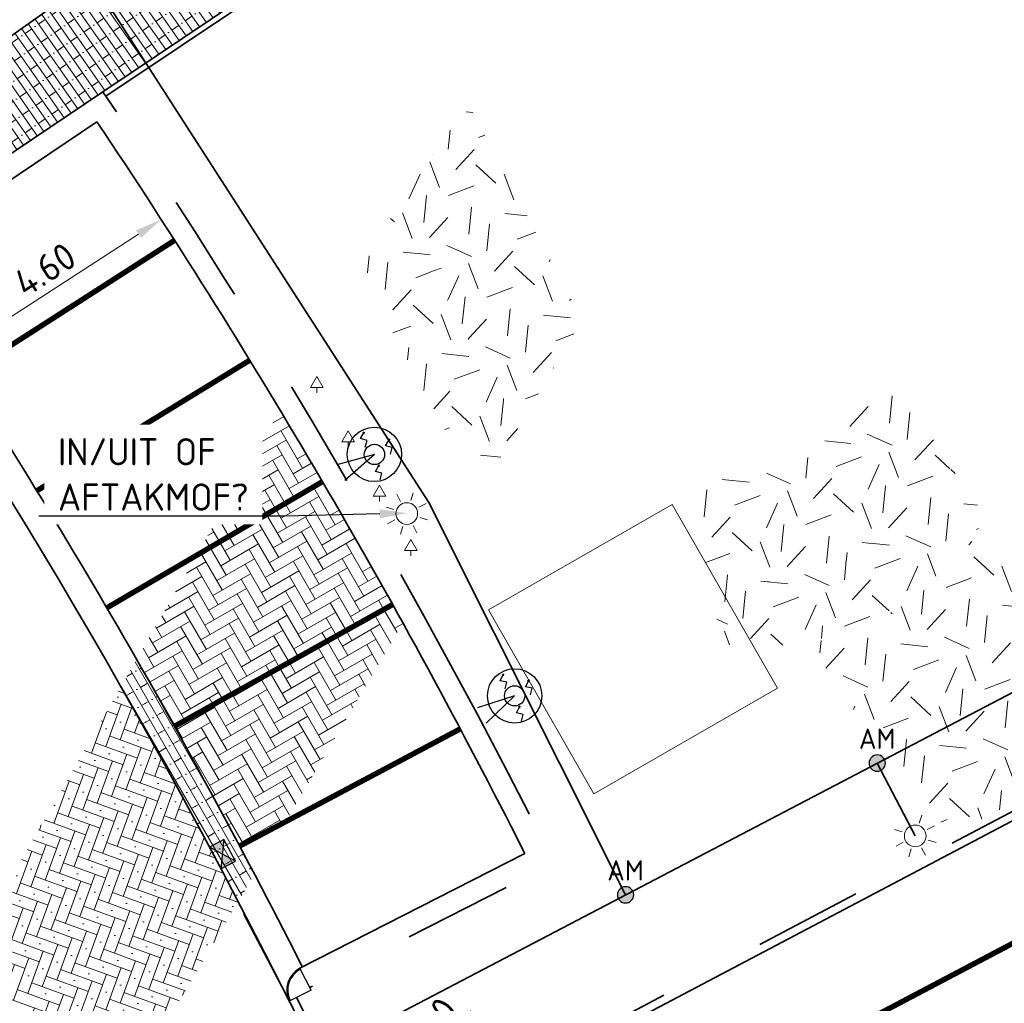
# Model space of a CAD drawing. Header units: metres. Extents: x 109063 to 109671, y 521086 to 521391.
# Tile 17 of 85: x 109170 to 109189, y 521227 to 521245. Entities that reach past the tile are written whole.
import ezdxf
from ezdxf import colors
from ezdxf.entities.mleader import LeaderData, LeaderLine
from ezdxf.enums import TextEntityAlignment as Align
from ezdxf.lldxf.tags import DXFTag
from ezdxf.math import Vec2, Vec3

# ---------------------------------------------------------------- set-up
doc = ezdxf.new("R2010")
doc.units = ezdxf.units.M
doc.header["$PDMODE"] = 2
for name, pattern in [('NLCS-HIDDEN', [4, 2, -2]), ('VH-OPSLUITBAND-SO', [10, 4, -2, 2, -2]), ('VH-TROTTOIRBAND-SO', [15, 5, -2, 2, -2, 2, -2]), ('VW-30270_STREEP', [3, 0.3, -2.7])]:
    doc.linetypes.add(name, pattern=pattern)
for name, color, linetype, lineweight in [('N-WE-GR-BEPLANTING_NATUUR_BOS-A-200', 92, 'Continuous', 18), ('N-WE-GR-GRAS-A-200', 62, 'Continuous', 18), ('N-WE-IE-MEUBILAIR_WEGMEUBILAIR_PAAL-S-500', 7, 'Continuous', 25), ('N-WE-KL-ET_LS_OV_LICHTMAST-S', 190, 'Continuous', 25), ('N-WE-OV-HULPSTUK_MOF-S-200', 190, 'Continuous', 25), ('N-WE-OV-KABEL_GROEP3-G', 130, 'OV-KABEL-SO', 35), ('N-WE-RI-HWA_KOLK_STRAATKOLK-S-200', 150, 'Continuous', 25), ('N-WE-VH-KANTOPSLUITING_OPSLUITBAND_100X200-G', 150, 'VH-OPSLUITBAND-SO', 35), ('N-WE-VH-KANTOPSLUITING_TROTTOIRBAND_130 150_160_HOEKBLOK-S', 210, 'Continuous', 25), ('N-WE-VH-KANTOPSLUITING_TROTTOIRBAND_130X150-G', 210, 'VH-TROTTOIRBAND-SO', 35), ('N-WE-VH-KANTVERHARDING_WEG-G', 4, 'Continuous', 35), ('N-WE-VH-VERHARDING_STRAATBAKSTENEN_DIKFORMAAT_ZWART-A-200', 7, 'Continuous', 18), ('N-WE-VW-MARKERING_LANGS_STREEP_30270-G', 7, 'VW-30270_STREEP', 13), ('N-WE-VW-MARKERING_PARKEERVAK-G', 7, 'NLCS-HIDDEN', 35), ('X-XX-AL-M', 7, 'Continuous', 18), ('X-XX-AL-PEILMAAT-T25', 7, 'Continuous', 25)]:
    doc.layers.add(name, color=color, linetype=linetype, lineweight=lineweight)
for name, color, linetype, lineweight, true_color in [('N-WE-GR-BOOMVAK-G', 7, 'Continuous', 18, 0xcc6600), ('N-WE-OV-KABEL_AANSLUITKABEL-G', 3, 'OV-KABEL-SO', 35, 0x00ff00), ('N-WE-VH-KANTOPSLUITING_TROTTOIRBAND_400-G', 6, 'VH-TROTTOIRBAND-SO', 35, 0xff00ff), ('N-WE-VH-VERHARDING_STRAATBAKSTEEN-A', 7, 'Continuous', 18, 0xa50029), ('N-WE-VH-VERHARDING_STRAATBAKSTEEN_VOETPAD-A', 7, 'Continuous', 18, 0xe60000)]:
    doc.layers.add(name, color=color, linetype=linetype, lineweight=lineweight, true_color=true_color)
doc.layers.get('0').freeze()
doc.styles.add('NLCS-ISO', font='NLCS-ISO.ttf')
doc.styles.add('NLCS-ISO-M200-T25', font='NLCS-ISO.ttf', dxfattribs={"height": 0.5})
doc.styles.get("Standard").update_dxf_attribs({"font": 'isocpeur.ttf'})
tags = doc.linetypes.add('OV-KABEL-SO', pattern='A,4,-1,[103,NLCS.SHX,S=0.75,R=0,X=0,Y=0],-1,4,-1.5,["0V",Standard,S=1,R=0,X=0,Y=-0.5],-3', length=14.5).pattern_tags.tags
tags[18] = DXFTag(74, 10)
doc.dimstyles.new('NLCS-M200-T25-PIJL_L2_H2', dxfattribs={"dimscale": 0.2, "dimtxt": 2.5, "dimasz": 2.5, "dimexe": 2, "dimexo": 2, "dimgap": 0.7, "dimtad": 1, "dimzin": 0, "dimdsep": 46, "dimtxsty": 'NLCS-ISO-M200-T25', "dimcen": 0, "dimdle": 2, "dimclrd": 256, "dimclre": 256, "dimclrt": 256, "dimazin": 0, "dimtfac": 1, "dimtdec": 3, "dimtofl": 0, "dimtmove": 0, "dimatfit": 3, "dimfxl": 2, "dimfxlon": 1, "dimtfillclr": 256, "dimtolj": 1, "dimtzin": 0, "dimlwd": -1, "dimlwe": -1, "dimarcsym": 0})
pattern_1 = [(20.83497583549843, (0, 0), (1.157862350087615, 2.580572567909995), [0.4999999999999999, -1.5]), (20.83497583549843, (0.6012565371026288, 1.512775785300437), (1.157862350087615, 2.580572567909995), [0.4999999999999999, -1.5]), (110.8349758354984, (-0.06205254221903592, 0.7253616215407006), (-2.580572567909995, 1.157862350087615), [0.4999999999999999, -1.5]), (110.8349758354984, (0.4366601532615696, 1.664129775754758), (-2.580572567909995, 1.157862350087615), [0.4999999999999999, -1.5]), (65.83497583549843, (-0.1241050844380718, 1.450723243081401), (-0.7113551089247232, 1.869217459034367), [0.4999999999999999, -2.328427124]), (155.8349758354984, (1.028069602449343, 0.3912453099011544), (-1.869217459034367, -0.7113551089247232), [0.4999999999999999, -2.328427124]), (47.40002703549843, (0.2538978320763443, 0.7386040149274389), (1.869217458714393, 0.7113551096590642), [0.4999999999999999, -3.972135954]), (47.40002703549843, (0.7393681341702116, 1.993322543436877), (1.869217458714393, 0.7113551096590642), [0.4999999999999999, -3.972135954]), (84.26992465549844, (1.308452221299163, 0.4979485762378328), (-0.7113551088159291, 1.869217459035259), [0.4999999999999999, -3.972135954]), (84.26992465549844, (0.1471945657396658, 1.01898663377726), (-0.7113551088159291, 1.869217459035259), [0.4999999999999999, -3.972135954]), (84.26992465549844, (0.979259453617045, 0.8006565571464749), (-0.7113551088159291, 1.869217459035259), [0.4999999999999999, -3.972135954]), (137.4000270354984, (-0.3912453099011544, 1.028069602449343), (-0.7113551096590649, 1.869217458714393), [0.4999999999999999, -3.972135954]), (174.2699246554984, (0.2671402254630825, 0.4226536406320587), (-1.869217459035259, -0.7113551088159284), [0.4999999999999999, -3.972135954])]
pattern_2 = [(29.99999999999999, (0, 0), (0.07320508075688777, 0.2732050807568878), [0.8, -0.4]), (300.0000000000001, (-0.2999999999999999, 0.5196152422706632), (0.07320508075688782, 0.2732050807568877), [0.8, -0.4])]

# ---------------------------------------------------------------- blocks, each defined once
blk = doc.blocks.new('*D185')
at = {"layer": 'Defpoints', "color": 0, "transparency": 16777216}
for p in [(109172.9885772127, 521241.7096145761), (109172.9885772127, 521241.709614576), (109169.1259930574, 521239.2115265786)]:
    blk.add_point(p, dxfattribs=at)
at = {"layer": 'X-XX-AL-M', "transparency": 16777216}
for p, q in [((109172.9885772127, 521241.709614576), (109173.205802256, 521241.3737376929)), ((109169.5458391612, 521239.4830578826), (109172.5687311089, 521241.4380832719)), ((109169.1259930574, 521239.2115265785), (109169.3432181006, 521238.8756496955))]:
    blk.add_line(p, q, dxfattribs=at)
for points in [[(109172.5234758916, 521241.5080576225), (109172.6139863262, 521241.3681089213), (109172.9885772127, 521241.709614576)], [(109169.5005839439, 521239.5530322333), (109169.5910943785, 521239.413083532), (109169.1259930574, 521239.2115265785)]]:
    blk.add_solid(points, dxfattribs=at)
at = {"layer": 'X-XX-AL-M', "transparency": 16777216, "insert": (109170.8454907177, 521240.7880505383), "char_height": 0.5, "attachment_point": 5, "rotation": 32.89236822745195, "style": 'NLCS-ISO-M200-T25', "bg_fill": 3, "box_fill_scale": 1.1, "bg_fill_color": 256, "bg_fill_true_color": 13158600, "bg_fill_transparency": 0}
blk.add_mtext('\\A1;4.60', dxfattribs=at)
blk = doc.blocks.new('*D192')
at = {"layer": 'Defpoints', "color": 0, "transparency": 16777216}
for p in [(109164.0537285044, 521229.3078725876), (109167.6722167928, 521227.6030140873)]:
    blk.add_point(p, dxfattribs=at)
at = {"layer": 'X-XX-AL-M', "transparency": 16777216}
blk.add_line((109170.5489149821, 521226.2476515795), (109168.1245278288, 521227.3899067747), dxfattribs=at)
blk.add_solid([(109168.1600457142, 521227.4652919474), (109168.0890099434, 521227.3145216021), (109167.6722167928, 521227.6030140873)], dxfattribs=at)
at = {"layer": 'X-XX-AL-M', "transparency": 16777216, "insert": (109169.7291006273, 521227.065028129), "char_height": 0.5, "attachment_point": 5, "rotation": 334.77243053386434, "style": 'NLCS-ISO-M200-T25', "bg_fill": 3, "box_fill_scale": 1.1, "bg_fill_color": 256, "bg_fill_true_color": 13158600, "bg_fill_transparency": 0}
blk.add_mtext('\\A1;R=4.00', dxfattribs=at)
blk = doc.blocks.new('SRI-KOLK_STRAAT-SO')
h = blk.add_hatch(color=256)
h.dxf.hatch_style = 1
h.paths.add_polyline_path([(-1.125, 1.5), (-1.125, -1.110223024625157e-16), (1.110223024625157e-16, 0.7499999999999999)])
h.paths.add_polyline_path([(1.125, 1.5), (1.110223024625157e-16, 0.7499999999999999), (1.125, -1.110223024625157e-16)])
for p, q in [((-1.125, 0), (1.125, 1.5)), ((1.125, 0), (-1.125, 1.5))]:
    blk.add_line(p, q)
blk.add_lwpolyline([(-1.125, 0), (1.125, 0), (1.125, 1.5), (-1.125, 1.5)], close=True)
blk = doc.blocks.new('*D254')
at = {"layer": 'Defpoints', "color": 0, "transparency": 16777216}
for p in [(109177.0479702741, 521225.0917853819), (109176.736258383, 521224.7008433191)]:
    blk.add_point(p, dxfattribs=at)
at = {"layer": 'X-XX-AL-M', "transparency": 16777216}
blk.add_line((109178.6875748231, 521227.1481406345), (109177.0479702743, 521225.0917853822), dxfattribs=at)
blk.add_solid([(109176.9828132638, 521225.1437373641), (109177.1131272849, 521225.0398334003), (109176.736258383, 521224.7008433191)], dxfattribs=at)
at = {"layer": 'X-XX-AL-M', "transparency": 16777216, "insert": (109177.7186936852, 521226.5585693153), "char_height": 0.5, "attachment_point": 5, "rotation": 51.43340941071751, "style": 'NLCS-ISO-M200-T25', "bg_fill": 3, "box_fill_scale": 1.1, "bg_fill_color": 256, "bg_fill_true_color": 13158600, "bg_fill_transparency": 0}
blk.add_mtext('\\A1;R=0.50', dxfattribs=at)
blk = doc.blocks.new('SKL-ET_OV_LICHTMAST-SO')
at = {"color": 0, "linetype": 'ByBlock', "lineweight": 18}
for points in [[(0, 2), (0, 1.25)], [(-1.41421356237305, 1.414213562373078), (-0.8838834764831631, 0.8838834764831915)], [(0.88388347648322, 0.8838834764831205), (1.414213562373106, 1.414213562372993)], [(-1.25, 0), (-2, 0)], [(2, 0), (1.25, 0)], [(-1.414213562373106, -1.414213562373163), (-0.8838834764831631, -0.88388347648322)], [(0.8838834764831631, -0.8838834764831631), (1.414213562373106, -1.414213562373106)], [(0, -1.25), (0, -2)]]:
    blk.add_lwpolyline(points, dxfattribs=at)
blk.add_circle((0, 0), 1, dxfattribs=at)
blk = doc.blocks.new('SVH-TROTTOIRBAND HOEKBLOK_130 150X160_R450_H90UITW_VB-MM')
at = {"linetype": 'Continuous'}
for q in [(450.0000000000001, 449.9999999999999), (0, 0)]:
    blk.add_line((8.266365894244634e-14, 450), q, dxfattribs=at)
for radius in [450, 430]:
    blk.add_arc((8.266365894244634e-14, 450), radius, 270, 0, dxfattribs=at)
blk = doc.blocks.new('SIE-WEG_PAAL_LAADPAAL-SO')
for p, q in [((0.0366594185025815, 0.4225736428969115), (0.1058167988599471, 0.4303013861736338)), ((-2.203876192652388e-12, -2.385946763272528e-09), (1.420845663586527, 0.296272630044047)), ((-0.75759439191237, -0.2168890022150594), (-0.6884370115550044, -0.209161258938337)), ((-2.203876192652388e-12, -2.385946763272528e-09), (1.393719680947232, -0.3472204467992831)), ((-0.07999841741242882, -0.9013618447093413), (-0.01084103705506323, -0.893634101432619))]:
    blk.add_line(p, q)
at = {"flags": 128}
for points in [[(0.2774836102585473, 0.9201837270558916), (0.09982641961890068, 0.7424658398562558), (0.2775443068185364, 0.5648086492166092), (0.0366594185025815, 0.4225736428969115), (0.08150763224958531, 0.4767256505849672)], [(-0.5167702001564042, 0.2807210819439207), (-0.6944273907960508, 0.103003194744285), (-0.5167095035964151, -0.07465399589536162), (-0.75759439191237, -0.2168890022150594), (-0.7127461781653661, -0.1627369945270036)], [(0.160825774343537, -0.4037517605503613), (-0.01683141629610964, -0.581469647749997), (0.1608864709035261, -0.7591268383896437), (-0.07999841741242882, -0.9013618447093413), (-0.03515020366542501, -0.8472098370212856)]]:
    blk.add_lwpolyline(points, dxfattribs=at)
for radius in [0.9999999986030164, 0.3727098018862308]:
    blk.add_circle((0, 0), radius)
blk = doc.blocks.new('SOV-HULP_MOF_AFTAKMOF-SO')
h = blk.add_hatch(color=256)
h.dxf.hatch_style = 1
edge = h.paths.add_edge_path()
edge.add_arc((0, 6.123233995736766e-17), 1, 180, 360)
edge.add_arc((0, 6.123233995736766e-17), 1, 0, 180)
at = {"flags": 128}
blk.add_lwpolyline([(-1, 1.224646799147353e-16, 1), (1, 0, 1)], format="xyb", close=True, dxfattribs=at)
at = {"style": 'NLCS-ISO'}
blk.add_attdef('AM', text='', height=2.5, dxfattribs=at).set_placement((1.416374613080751e-16, 3), align=Align.MIDDLE)
at = {"style": 'NLCS-ISO', "flags": 1}
for tag, p in [('OMSCHRIJVING_LEGENDA', (0, -8.430527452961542)), ('LOCATIE', (0, -12.21503754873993)), ('MASTNUMMER', (0, -15.99954764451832)), ('VAN', (0, -19.7840577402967)), ('NAAR', (0, -23.56856783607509)), ('AFTAKKING', (0, -27.35307793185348)), ('VOEDINGSPUNT', (0, -31.13758802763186)), ('GROEPSNUMMER', (0, -34.92209812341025)), ('POSITIE_X', (0, -38.70660821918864)), ('POSITIE_Y', (0, -42.49111831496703)), ('OVERIGE_OPMERKING(EN)_2', (0, -50.06013850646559))]:
    blk.add_attdef(tag, p, '', height=1.8, dxfattribs=at)
at = {"style": 'NLCS-ISO'}
blk.add_attdef('OVERIGE_OPMERKING(EN)_1', (0, -46.2756284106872), '', height=1.8, dxfattribs=at)

msp = doc.modelspace()

# ---------------------------------------------------------------- hatches: boundary and pattern name
at = {"layer": 'N-WE-GR-BEPLANTING_NATUUR_BOS-A-200'}
h = msp.add_hatch(dxfattribs=at)
h.set_pattern_fill('AGR-BOS-SO', color=256, scale=0.2, pattern_type=2)
h.set_pattern_definition([(0, (109286.0104414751, 521173.618035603), (0.57735, 1), [0.23094, -0.9237600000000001]), (240, (109286.1259114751, 521173.818035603), (0.5773504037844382, -0.9999997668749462), [0.23094, -0.9237600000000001]), (300.0000000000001, (109286.1259114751, 521173.818035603), (1.154700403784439, 2.331250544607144e-07), [0.23094, -0.9237600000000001]), (270, (109286.1259114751, 521173.618035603), (0.5773499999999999, -1), [0.1, -1.9])])
edge = h.paths.add_edge_path()
edge.add_line((109175.5204806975, 521238.7938285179), (109175.885102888, 521240.2950634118))
edge.add_line((109175.885102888, 521240.2950634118), (109177.3931427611, 521237.4542958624))
edge.add_arc((109169.6370507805, 521231.5276661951), 9.761244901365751, 27.114134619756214, 37.38437702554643, ccw=False)
edge.add_line((109178.3255387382, 521235.9764951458), (109177.793535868, 521234.8808781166))
edge.add_line((109177.793535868, 521234.8808781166), (109175.5204806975, 521238.7938285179))
at = {"layer": 'N-WE-GR-GRAS-A-200', "transparency": 33554687}
h = msp.add_hatch(dxfattribs=at)
h.set_pattern_fill('AGR-GRAS_02', color=256, scale=0.2, angle=20.83497583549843, pattern_type=2)
h.set_pattern_definition(pattern_1)
h.paths.add_polyline_path([(109177.3571699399, 521241.9828229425), (109178.6411251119, 521243.8364934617), (109180.7375051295, 521239.8576738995), (109179.5868157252, 521237.9124273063), (109179.0604005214, 521238.7501804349)])
h = msp.add_hatch(dxfattribs=at)
h.set_pattern_fill('AGR-GRAS_02', color=256, scale=0.2, angle=20.83497583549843, pattern_type=2)
h.set_pattern_definition(pattern_1)
h.paths.add_polyline_path([(109176.6488117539, 521240.7529195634), (109177.3571699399, 521241.9828229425), (109179.0604005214, 521238.7501804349), (109179.586815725, 521237.9124273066), (109178.926723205, 521236.7965373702), (109178.2911431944, 521237.6915101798)])
h = msp.add_hatch(dxfattribs=at)
h.set_pattern_fill('AGR-GRAS_02', color=256, scale=0.2, angle=20.83497583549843, pattern_type=2)
h.set_pattern_definition(pattern_1)
edge = h.paths.add_edge_path()
edge.add_line((109183.0280532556, 521235.1840926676), (109182.9117381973, 521237.4512618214))
edge.add_line((109182.9117381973, 521237.4512618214), (109183.1457705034, 521237.2942983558))
edge.add_arc((109183.9960113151, 521238.5620062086), 1.526431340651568, 236.1505807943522, 324.4170917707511)
edge.add_arc((109188.7062284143, 521235.1919468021), 4.265239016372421, 119.82311576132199, 144.4170917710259, ccw=False)
edge.add_line((109186.5850226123, 521238.8923183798), (109187.5173039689, 521237.1228971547))
edge.add_line((109187.5173039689, 521237.1228971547), (109187.3388160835, 521237.0175731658))
edge.add_arc((109187.9505360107, 521235.9809185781), 1.203683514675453, 120.5444470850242, 152.8032913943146)
edge.add_line((109186.8799285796, 521236.5310583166), (109186.7412684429, 521236.3522789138))
edge.add_arc((109184.0573002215, 521238.4339471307), 3.396620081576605, 258.4869679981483, 322.203078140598, ccw=False)
edge.add_arc((109185.3016664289, 521244.5430896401), 9.631206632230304, 256.3454538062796, 258.4869679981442, ccw=False)
h = msp.add_hatch(dxfattribs=at)
h.set_pattern_fill('AGR-GRAS_02', color=256, scale=0.2, angle=20.83497583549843, pattern_type=2)
h.set_pattern_definition(pattern_1)
edge = h.paths.add_edge_path()
edge.add_line((109183.3542780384, 521233.8959518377), (109182.958269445, 521235.2041636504))
edge.add_line((109182.958269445, 521235.2041636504), (109183.43627744, 521235.096409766))
edge.add_arc((109183.9827851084, 521238.6349022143), 3.580446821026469, 261.2202404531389, 318.2292243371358)
edge.add_arc((109190.2665958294, 521233.4421350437), 4.576017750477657, 125.1781146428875, 142.1529017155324, ccw=False)
edge.add_line((109187.6302598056, 521237.1824118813), (109188.1896286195, 521236.1207591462))
edge.add_line((109188.1896286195, 521236.1207591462), (109187.947363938, 521235.9606477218))
edge.add_line((109187.947363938, 521235.9606477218), (109187.8815223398, 521235.868583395))
edge.add_line((109187.8815223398, 521235.868583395), (109187.6733678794, 521235.5964370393))
edge.add_arc((109183.9827851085, 521238.6349022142), 4.780446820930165, 262.44519106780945, 320.53529588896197, ccw=False)
h = msp.add_hatch(dxfattribs=at)
h.set_pattern_fill('AGR-GRAS_02', color=256, scale=0.2, angle=20.83497583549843, pattern_type=2)
h.set_pattern_definition(pattern_1)
edge = h.paths.add_edge_path()
edge.add_line((109187.5333218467, 521230.3749645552), (109192.6061727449, 521233.0477731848))
edge.add_line((109192.6061727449, 521233.0477731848), (109187.912204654, 521235.7946850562))
edge.add_arc((109183.9821242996, 521238.7250386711), 4.902295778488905, 279.64971150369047, 323.2909853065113, ccw=False)
edge.add_line((109184.8038675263, 521233.8921056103), (109187.5333218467, 521230.3749645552))
at = {"layer": 'N-WE-VH-VERHARDING_STRAATBAKSTEEN-A'}
h = msp.add_hatch(dxfattribs=at)
h.set_pattern_fill('AVH-SBS_DIKFORMAAT_HALFST-SO', color=256, scale=3, angle=300.0000000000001, pattern_type=2)
h.set_pattern_definition([(300.0000000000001, (0, 0), (0.1299038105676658, 0.07500000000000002), []), (30.00000000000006, (0.3000000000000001, -0.5196152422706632), (-0.3, 0.5196152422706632), [0.15, -0.15]), (30.00000000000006, (0.2799038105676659, -0.1848076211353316), (-0.3, 0.5196152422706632), [0.15, -0.15]), (300.0000000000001, (0.214951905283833, -0.2223076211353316), (0.2598076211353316, 0.15), [0, -0.3, 0, 0, 0]), (300.0000000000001, (0.3448557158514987, -0.1473076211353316), (0.2598076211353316, 0.15), [0, -0.3, 0, 0, 0])])
h.paths.add_polyline_path([(109174.4064540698, 521229.1549982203), (109174.7058743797, 521229.6611698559, 0.009232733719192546), (109172.5368807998, 521233.6134837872), (109172.2478151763, 521233.1115868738, -0.009268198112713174)])
h = msp.add_hatch(dxfattribs=at)
h.set_pattern_fill('AVH-SBS_DIKFORMAAT_KEPER', color=256, scale=3, angle=340, pattern_type=2)
h.set_pattern_definition([(340, (0, 0), (0.2653145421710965, 0.1237182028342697), [0.8280000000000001, -0.414]), (250, (0.2123945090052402, 0.5835491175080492), (0.2653145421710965, 0.1237182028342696), [0.8280000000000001, -0.414]), (340, (0.5216900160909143, -0.07973723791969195), (0.2653145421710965, 0.1237182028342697), [0, -1.242]), (340, (0.2034554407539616, 0.2563754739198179), (0.2653145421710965, 0.1237182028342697), [0, -1.242])])
h.paths.add_polyline_path([(109174.4064540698, 521229.1549982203, 0.009268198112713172), (109172.2478151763, 521233.1115868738), (109164.2729657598, 521219.2650690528), (109170.4956032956, 521222.5436840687)])
at = {"layer": 'N-WE-VH-VERHARDING_STRAATBAKSTEEN_VOETPAD-A', "ltscale": 5}
h = msp.add_hatch(dxfattribs=at)
h.set_pattern_fill('AVH-SBS_DIKFORMAAT_HALFST-SO', color=256, scale=3, angle=125, pattern_type=2)
h.set_pattern_definition([(125, (0, 0), (-0.1228728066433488, -0.08603646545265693), []), (215, (-0.3441458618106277, 0.4914912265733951), (0.3441458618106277, -0.4914912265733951), [0.15, -0.15]), (215, (-0.2949457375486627, 0.1597091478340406), (0.3441458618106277, -0.4914912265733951), [0.15, -0.15]), (125, (-0.2335093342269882, 0.2027273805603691), (-0.2457456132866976, -0.1720729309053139), [0, -0.3, 0, 0, 0]), (125, (-0.356382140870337, 0.1166909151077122), (-0.2457456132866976, -0.1720729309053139), [0, -0.3, 0, 0, 0])])
h.paths.add_polyline_path([(109169.8904663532, 521244.8526410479), (109170.1919453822, 521242.9018137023), (109171.9153483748, 521244.0583222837), (109174.7566724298, 521245.965024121), (109174.4103663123, 521247.8099328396), (109170.8896372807, 521245.5533631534)])
at = {"layer": 'N-WE-VH-VERHARDING_STRAATBAKSTENEN_DIKFORMAAT_ZWART-A-200'}
h = msp.add_hatch(dxfattribs=at)
h.set_pattern_fill('AVH-SBS_LINGEFORMAAT_ELLEBOOG-SO', color=256, scale=2.5, angle=30, pattern_type=2)
h.set_pattern_definition(pattern_2)
h.paths.add_polyline_path([(109177.2504471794, 521234.6228396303, 0.00815784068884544), (109175.178219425, 521238.1995694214), (109172.5368807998, 521233.6134837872, -0.002896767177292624), (109173.233113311, 521232.3820744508)])
h = msp.add_hatch(dxfattribs=at)
h.set_pattern_fill('AVH-SBS_LINGEFORMAAT_ELLEBOOG-SO', color=256, scale=2.5, angle=30, pattern_type=2)
h.set_pattern_definition(pattern_2)
h.paths.add_polyline_path([(109177.4395836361, 521234.2825199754, 0.000768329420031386), (109177.2504471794, 521234.6228396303), (109173.233113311, 521232.3820744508, -0.005140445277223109), (109174.4333043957, 521230.1773456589), (109175.2759533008, 521230.6248913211)])

# ---------------------------------------------------------------- linework, layer by layer
at = {"layer": 'N-WE-GR-BOOMVAK-G'}
msp.add_lwpolyline([(109182.3939049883, 521236.4643830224), (109184.3357249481, 521233.0821743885), (109180.9535163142, 521231.1403544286), (109179.0116963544, 521234.5225630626)], close=True, dxfattribs=at)
at = {"layer": 'N-WE-OV-KABEL_AANSLUITKABEL-G', "flags": 128}
msp.add_lwpolyline([(109186.1707403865, 521231.7038598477), (109186.8719991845, 521230.3633004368)], dxfattribs=at)
at = {"layer": 'N-WE-VH-KANTOPSLUITING_OPSLUITBAND_100X200-G', "flags": 128}
msp.add_lwpolyline([(109171.9712994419, 521243.9754395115), (109176.4458083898, 521246.9781080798)], dxfattribs=at)
at = {"layer": 'N-WE-VH-KANTOPSLUITING_TROTTOIRBAND_400-G', "flags": 128}
for points in [[(109153.2922686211, 521258.5470770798), (109157.1056143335, 521262.1391808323, -0.004918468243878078), (109158.843433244, 521260.3416716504, -0.03757420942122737), (109170.8896372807, 521245.5533631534), (109167.1659506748, 521242.9419285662)], [(109168.1333517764, 521241.5203717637), (109171.9153483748, 521244.0583222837, -0.03237929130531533), (109180.2198109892, 521229.8669949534), (109175.7253588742, 521227.5719573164)]]:
    msp.add_lwpolyline(points, format="xyb", dxfattribs=at)
at = {"layer": 'N-WE-VH-KANTVERHARDING_WEG-G'}
msp.add_lwpolyline([(109137.971343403, 521240.278690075), (109134.9887209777, 521237.3929670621, 0.0266060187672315), (109127.754194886, 521244.2898742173), (109133.3123992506, 521250.9492642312, -0.1012451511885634), (109134.8791121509, 521252.1994076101), (109147.1283210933, 521258.4475161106, -0.3302105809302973), (109154.1757368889, 521257.2653756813, -0.07378496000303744), (109174.8964722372, 521228.2056986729), (109176.6026675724, 521224.8643969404, 0.4179681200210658), (109177.2810406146, 521224.649430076), (109216.0668224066, 521245.0850736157), (109216.6842473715, 521245.4103855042, 0.4249977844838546), (109217.8868912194, 521249.5593272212), (109217.3645875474, 521250.4681693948), (109220.4654127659, 521252.2245972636), (109221.1347327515, 521251.0429692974, 0.4053219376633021), (109225.1434763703, 521249.8674250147), (109232.5505613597, 521253.7701063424)], format="xyb", dxfattribs=at)
at = {"layer": 'N-WE-VH-KANTVERHARDING_WEG-G', "flags": 128}
for points in [[(109171.9153483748, 521244.0583222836), (109176.3536438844, 521247.0366894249)], [(109168.3519731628, 521241.1853626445), (109171.8066156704, 521243.5036385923)], [(109175.5434481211, 521227.9281994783), (109179.6847632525, 521230.0429119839)]]:
    msp.add_lwpolyline(points, dxfattribs=at)
for points in [[(109179.6847632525, 521230.0429119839), (109179.4385598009, 521230.5250607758, 0.02973801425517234), (109171.8066156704, 521243.5036385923)], [(109175.5879783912, 521227.9509383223), (109175.3417749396, 521228.4330871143, 0.02973801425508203), (109167.9869488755, 521240.9404090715)]]:
    msp.add_lwpolyline(points, format="xyb", dxfattribs=at)
at = {"layer": 'N-WE-VH-KANTVERHARDING_WEG-G'}
msp.add_lwpolyline([(109174.5108820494, 521228.9230639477), (109175.1379627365, 521227.7327794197)], dxfattribs=at)
at = {"layer": 'N-WE-VW-MARKERING_LANGS_STREEP_30270-G', "ltscale": 5, "const_width": 0.1}
msp.add_lwpolyline([(109180.3164214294, 521223.9880997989), (109233.5510093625, 521252.036601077)], dxfattribs=at)
at = {"layer": 'N-WE-VW-MARKERING_PARKEERVAK-G', "ltscale": 0.5, "const_width": 0.1}
for points in [[(109169.3642095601, 521238.8417331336), (109173.2357693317, 521241.3258879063)], [(109170.6980300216, 521236.7151841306), (109174.6198460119, 521239.1192139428)], [(109171.9878463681, 521234.5616610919), (109175.9582605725, 521236.8845496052)], [(109173.233113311, 521232.3820744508), (109177.2504471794, 521234.6228396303)], [(109174.4333043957, 521230.1773456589), (109178.4958595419, 521232.3350401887)]]:
    msp.add_lwpolyline(points, dxfattribs=at)

# ---------------------------------------------------------------- block references
at = {"layer": 'N-WE-IE-MEUBILAIR_WEGMEUBILAIR_PAAL-S-500', "xscale": 0.5, "yscale": 0.5, "zscale": 0.5}
for p, rotation in [((109176.9145216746, 521237.3853684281), 209.4817010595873), ((109179.4959886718, 521232.9417684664), 211.9141484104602)]:
    msp.add_blockref('SIE-WEG_PAAL_LAADPAAL-SO', p, dxfattribs=dict(at, rotation=rotation))
at = {"layer": 'N-WE-KL-ET_LS_OV_LICHTMAST-S', "xscale": 0.2, "yscale": 0.2, "zscale": 0.2, "rotation": 27.7805159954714}
for p in [(109177.5104392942, 521236.2969443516), (109186.8719991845, 521230.3633004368)]:
    msp.add_blockref('SKL-ET_OV_LICHTMAST-SO', p, dxfattribs=at)
at = {"layer": 'N-WE-OV-HULPSTUK_MOF-S-200', "xscale": 0.15, "yscale": 0.15, "zscale": 0.2}
for p in [(109186.1707403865, 521231.7038598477), (109181.5373670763, 521229.2801002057)]:
    msp.add_blockref('SOV-HULP_MOF_AFTAKMOF-SO', p, dxfattribs=at).add_auto_attribs({'AM': 'AM'})
at = {"layer": 'N-WE-RI-HWA_KOLK_STRAATKOLK-S-200', "xscale": 0.2, "yscale": 0.2, "zscale": 0.2, "rotation": 118.0927941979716}
msp.add_blockref('SRI-KOLK_STRAAT-SO', (109174.248057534, 521230.0997473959), dxfattribs=at)
at = {"layer": 'N-WE-VH-KANTOPSLUITING_TROTTOIRBAND_130 150_160_HOEKBLOK-S', "xscale": 0.001, "yscale": 0.001, "zscale": 0.001, "rotation": 207.0505793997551}
msp.add_blockref('SVH-TROTTOIRBAND HOEKBLOK_130 150X160_R450_H90UITW_VB-MM', (109175.5434481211, 521227.9281994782), dxfattribs=at)

# ---------------------------------------------------------------- next in the draw order: dimensions: what is measured, and where the dimension line sits
at = {"layer": 'X-XX-AL-M'}
dim = msp.add_aligned_dim(p1=(109169.1259930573, 521239.2115265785), p2=(109172.9885772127, 521241.709614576), distance=0, dimstyle='NLCS-M200-T25-PIJL_L2_H2', override={"dimtfill": 1}, dxfattribs=at)
dim.commit()
dim.dimension.update_dxf_attribs({"geometry": '*D185', "text_midpoint": (109170.8454907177, 521240.7880505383)})
dim = msp.add_radius_dim(center=(109164.0537285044, 521229.3078725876), mpoint=(109167.6722167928, 521227.6030140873), dimstyle='NLCS-M200-T25-PIJL_L2_H2', override={"dimpost": 'R=<>', "dimtfill": 1}, dxfattribs=at)
dim.commit()
dim.dimension.update_dxf_attribs({"geometry": '*D192', "text_midpoint": (109169.7291006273, 521227.065028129)})
dim = msp.add_radius_dim(center=(109177.0479702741, 521225.0917853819), mpoint=(109176.736258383, 521224.7008433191), dimstyle='NLCS-M200-T25-PIJL_L2_H2', override={"dimpost": 'R=<>', "dimtfill": 1}, dxfattribs=at)
dim.commit()
dim.dimension.update_dxf_attribs({"geometry": '*D254', "text_midpoint": (109178.0236284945, 521226.31543404), "dimtype": 164})

# ---------------------------------------------------------------- next in the draw order: linework, layer by layer
at = {"layer": 'N-WE-OV-KABEL_AANSLUITKABEL-G', "flags": 128}
msp.add_lwpolyline([(109163.4709121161, 521255.812792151), (109163.9893223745, 521255.8592417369), (109171.3788912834, 521246.650957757), (109177.9190088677, 521236.5029527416), (109181.5373670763, 521229.2801002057)], dxfattribs=at)
at = {"layer": 'N-WE-OV-KABEL_GROEP3-G', "flags": 128}
msp.add_lwpolyline([(109330.4528896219, 521257.7841513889), (109330.1923178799, 521258.942887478), (109327.1678141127, 521258.2636682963), (109308.9325203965, 521260.6331105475), (109302.7783485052, 521255.014229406), (109294.2036840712, 521262.8585178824), (109290.1440170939, 521265.7156762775), (109285.6644961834, 521267.6138018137), (109281.4633255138, 521268.4796679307), (109277.0250256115, 521268.557871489), (109268.4289671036, 521266.2950427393), (109258.7412737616, 521261.9771675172), (109255.8111394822, 521267.9190283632), (109233.1594822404, 521256.2840972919), (109139.4577423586, 521207.2678665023)], dxfattribs=at)
at = {"layer": 'N-WE-VH-KANTOPSLUITING_TROTTOIRBAND_130X150-G', "flags": 128}
msp.add_lwpolyline([(109175.4809160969, 521227.3909939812), (109176.7362583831, 521224.9326134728, 0.4179681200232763), (109177.2111195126, 521224.7821366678), (109178.0958350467, 521225.2482799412), (109193.6625120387, 521233.450127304), (109195.3422266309, 521234.3351435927)], format="xyb", dxfattribs=at)

# ---------------------------------------------------------------- next in the draw order: leaders
at = {"layer": 'X-XX-AL-PEILMAAT-T25'}
ml = msp.add_multileader_mtext('Standard', dxfattribs=at)
ml.set_content('IN/UIT OF\\PAFTAKMOF?', color=256, style='NLCS-ISO-M200-T25')
ml.set_leader_properties(color=256, linetype='ByLayer', lineweight=-1)
ml.build(insert=Vec2(0, 0))
ml.multileader.update_dxf_attribs({"text_left_attachment_type": 5, "text_right_attachment_type": 5, "dogleg_length": 0.5, "arrow_head_size": 0.5})
ctx = ml.context
ctx.base_point, ctx.char_height, ctx.arrow_head_size, ctx.landing_gap_size, ctx.plane_origin, ctx.plane_x_axis = Vec3(109170.9079249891, 521236.2506184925), 0.5, 0.5, 0.18, Vec3(109183.2772032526, 521234.9695417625), Vec3(1, 0, 2.224662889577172e-16)
ctx.left_attachment, ctx.right_attachment = 5, 5
notes = []
notes.append((ctx, [(0, (1, 1, 0), (109175.2679249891, 521236.2506184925), (-1, 0, -2.224662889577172e-16), 0.5, [(0, [(109177.513917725, 521236.3040233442)], 0, [])])]))
ctx.mtext.insert, ctx.mtext.text_direction, ctx.mtext.flow_direction = Vec3(109171.0879249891, 521237.6839518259), Vec3(1, 0, 2.224662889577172e-16), 5
ctx.mtext.has_bg_fill, ctx.mtext.bg_color, ctx.mtext.bg_scale_factor, ctx.mtext.bg_transparency, ctx.mtext.use_window_bg_color = 1, -1027028792, 1.5, 0, 1
for ctx, leaders in notes:
    for number, flags, end, landing, length, lines in leaders:
        leader = LeaderData()
        leader.index, (leader.has_last_leader_line, leader.has_dogleg_vector, leader.attachment_direction) = number, flags
        leader.last_leader_point, leader.dogleg_vector, leader.dogleg_length = Vec3(end), Vec3(landing), length
        for number, points, colour, breaks in lines:
            line = LeaderLine()
            line.index, line.vertices, line.color, line.breaks = number, Vec3.list(points), colors.encode_raw_color(colour), breaks
            leader.lines.append(line)
        ctx.leaders.append(leader)

doc.saveas('drawing.dxf')
